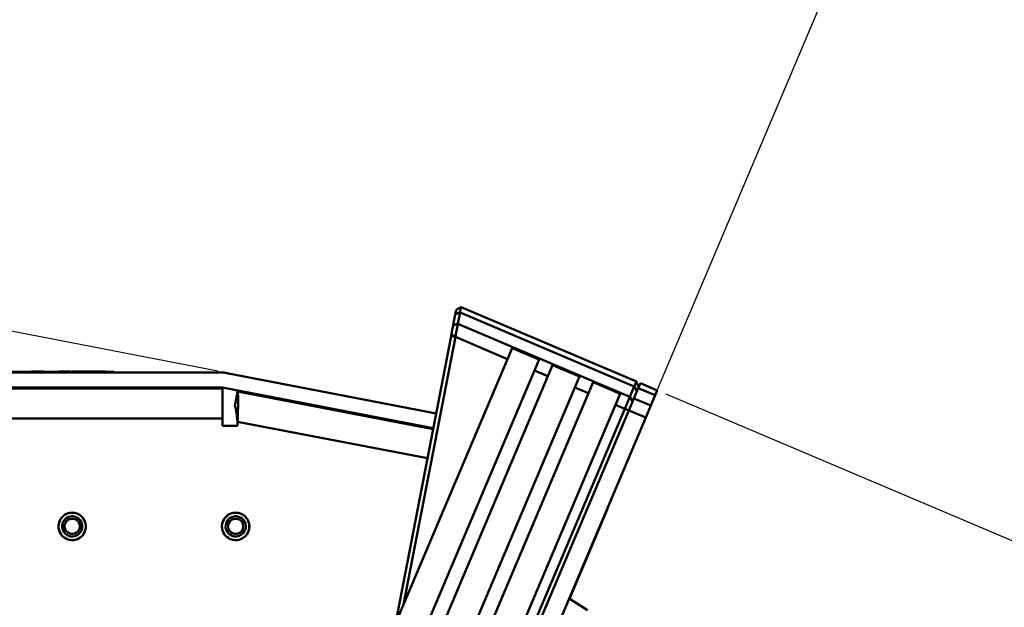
# Model space of a CAD drawing. Header units: inches. Extents: x 0.8 to 72.9, y -5.1 to 48.7.
# Tile 31 of 237: x 16.6 to 23.3, y 22.1 to 26.1. Entities that reach past the tile are written whole.
import ezdxf

# ---------------------------------------------------------------- set-up
doc = ezdxf.new("R2010")
doc.units = ezdxf.units.IN
doc.header["$MEASUREMENT"] = 0
for name, color, linetype, lineweight in [('Dimensions(ROSSANSI)', 7, 'Continuous', 25), ('Visible Edges(ROSSANSI)', 7, 'Continuous', 50), ('Visible Tangent Edges(ROSSANSI)', 7, 'Continuous', 50)]:
    doc.layers.add(name, color=color, linetype=linetype, lineweight=lineweight)
doc.styles.add('DEFAULT-ROSSANSI', font='arial.ttf')
doc.dimstyles.new('DEFAULT-ROSSANSI', dxfattribs={"dimtxt": 1, "dimasz": 0.098425, "dimexe": 0.125, "dimexo": 0.0625, "dimgap": 0.031496, "dimtad": 0, "dimtih": 1, "dimtoh": 1, "dimrnd": 1e-08, "dimzin": 0, "dimdsep": 46, "dimtxsty": 'DEFAULT-ROSSANSI', "dimcen": 0.09, "dimdle": 0.393701, "dimclrd": 7, "dimclre": 7, "dimclrt": 179, "dimadec": 0, "dimazin": 0, "dimtfac": 1, "dimtofl": 0, "dimtmove": 0, "dimatfit": 3, "dimfxl": 1, "dimtolj": 1, "dimtzin": 0, "dimlwd": 25, "dimlwe": 25, "dimarcsym": 0})

# ---------------------------------------------------------------- blocks, each defined once
blk = doc.blocks.new('*D7')
at = {"layer": 'Defpoints', "color": 0}
for p in [(18.0183, 23.6826), (3.2881, 10.3653), (16.4317, 7.8223)]:
    blk.add_point(p, dxfattribs=at)
at = {"layer": 'Dimensions(ROSSANSI)', "color": 7, "lineweight": 25}
for p, q in [((17.9569, 23.6945), (6.1804, 25.9729)), ((6.2845, 25.8526), (4.9257, 18.8296)), ((3.3068, 10.4619), (4.6655, 17.4849)), ((16.3704, 7.8342), (3.1653, 10.3891))]:
    blk.add_line(p, q, dxfattribs=at)
at = {"layer": 'Dimensions(ROSSANSI)', "color": 7}
for points in [[(6.2684, 25.8557), (6.3006, 25.8494), (6.3032, 25.9492)], [(3.2907, 10.4651), (3.3229, 10.4588), (3.2881, 10.3653)]]:
    blk.add_solid(points, dxfattribs=at)
at = {"layer": 'Dimensions(ROSSANSI)', "color": 179, "lineweight": 25, "insert": (0.8389, 18.7981), "char_height": 1, "attachment_point": 1, "style": 'DEFAULT-ROSSANSI'}
blk.add_mtext('\\A1;15.87 [403.2]', dxfattribs=at)
blk = doc.blocks.new('*D9')
at = {"layer": 'Defpoints', "color": 0}
for p in [(20.9572, 23.5647), (16.7247, 7.3336), (21.5914, 5.2728)]:
    blk.add_point(p, dxfattribs=at)
at = {"layer": 'Dimensions(ROSSANSI)', "color": 7, "lineweight": 25}
for p, q in [((21.0148, 23.5403), (28.1781, 20.5071)), ((28.0246, 20.4652), (24.0396, 11.0543)), ((21.6298, 5.3634), (23.4702, 9.7096)), ((16.7823, 7.3092), (21.7065, 5.2241))]:
    blk.add_line(p, q, dxfattribs=at)
at = {"layer": 'Dimensions(ROSSANSI)', "color": 7}
for points in [[(28.0095, 20.4716), (28.0397, 20.4588), (28.063, 20.5558)], [(21.6147, 5.3698), (21.6449, 5.357), (21.5914, 5.2728)]]:
    blk.add_solid(points, dxfattribs=at)
at = {"layer": 'Dimensions(ROSSANSI)', "color": 179, "lineweight": 25, "insert": (19.7982, 11.0228), "char_height": 1, "attachment_point": 1, "style": 'DEFAULT-ROSSANSI'}
blk.add_mtext('\\A1;16.60 [421.6]', dxfattribs=at)
blk = doc.blocks.new('*D12')
at = {"layer": 'Defpoints', "color": 0}
for p in [(20.3257, 29.7563), (14.3874, 23.4825), (20.8786, 23.3789), (14.3874, 8.0496)]:
    blk.add_point(p, dxfattribs=at)
at = {"layer": 'Dimensions(ROSSANSI)', "color": 7, "lineweight": 25}
for p, q in [((14.3874, 23.545), (14.3874, 30.679)), ((20.9029, 23.4365), (23.2112, 28.8877))]:
    blk.add_line(p, q, dxfattribs=at)
for start, end in [(81.16585, 89.74941), (67.30059, 75.85919)]:
    blk.add_arc((14.3874, 8.0496), 22.5044, start, end, dxfattribs=at)
at = {"layer": 'Dimensions(ROSSANSI)', "color": 7}
for points in [[(14.4858, 30.5373), (14.4859, 30.5702), (14.3874, 30.554)], [(23.0782, 28.8259), (23.0654, 28.7957), (23.1625, 28.7726)]]:
    blk.add_solid(points, dxfattribs=at)
at = {"layer": 'Dimensions(ROSSANSI)', "color": 179, "lineweight": 25, "insert": (17.875, 30.6151), "char_height": 1, "attachment_point": 1, "style": 'DEFAULT-ROSSANSI'}
blk.add_mtext('\\A1;23°', dxfattribs=at)
blk = doc.blocks.new('*D13')
at = {"layer": 'Defpoints', "color": 0}
for p in [(14.3874, 23.4825), (16.8244, 7.5198), (15.55, 3.9989), (14.3874, -5.0762)]:
    blk.add_point(p, dxfattribs=at)
at = {"layer": 'Dimensions(ROSSANSI)', "color": 7, "lineweight": 25}
for p, q in [((14.3874, 23.42), (14.3874, 3.9481)), ((16.8126, 7.4584), (16.1016, 3.7838))]:
    blk.add_line(p, q, dxfattribs=at)
for start, end in [(90, 91.37691), (79.66637, 89.38363)]:
    blk.add_arc((14.3874, -5.0762), 9.1493, start, end, dxfattribs=at)
at = {"layer": 'Dimensions(ROSSANSI)', "color": 7}
for points in [[(14.4857, 4.0561), (14.4859, 4.0889), (14.3874, 4.0731)], [(16.0316, 3.9408), (16.0256, 3.9085), (16.1253, 3.9065)]]:
    blk.add_solid(points, dxfattribs=at)
at = {"layer": 'Dimensions(ROSSANSI)', "color": 179, "lineweight": 25, "insert": (12.2684, 4.498), "char_height": 1, "attachment_point": 1, "style": 'DEFAULT-ROSSANSI'}
blk.add_mtext('\\A1;11°', dxfattribs=at)

msp = doc.modelspace()

# ---------------------------------------------------------------- linework, layer by layer
at = {"layer": 'Visible Edges(ROSSANSI)'}
for p, q in [((19.5635, 24.0094), (19.5778, 24.0833)), ((19.6104, 24.0953), (19.5961, 24.0214)), ((20.8145, 23.6251), (19.6172, 24.1321)), ((19.169, 21.9705), (19.5491, 23.9351)), ((19.5786, 23.9294), (19.2253, 22.1033)), ((19.9347, 23.7786), (19.9664, 23.8534)), ((20.1505, 23.7754), (19.9664, 23.8534)), ((19.9347, 23.7786), (19.2253, 22.1033)), ((20.1505, 23.7754), (20.1189, 23.7006)), ((20.2109, 23.6616), (20.2426, 23.7364)), ((20.4268, 23.6584), (20.2426, 23.7364)), ((17.9795, 23.6863), (14.5912, 23.6863)), ((17.2462, 23.6913), (15.2462, 23.6913)), ((16.6851, 23.6913), (16.6851, 23.6933)), ((16.6865, 23.6933), (16.7665, 23.6933)), ((16.6865, 23.6913), (16.6865, 23.6933)), ((16.7665, 23.6913), (16.7665, 23.6933)), ((16.7679, 23.6913), (16.7679, 23.6933)), ((16.8686, 23.6913), (16.8686, 23.6933)), ((16.87, 23.6933), (16.8897, 23.6933)), ((16.87, 23.6913), (16.87, 23.6933)), ((16.8897, 23.6933), (16.95, 23.6933)), ((16.8897, 23.6913), (16.8897, 23.6933)), ((16.95, 23.6913), (16.95, 23.6933)), ((16.9513, 23.6913), (16.9513, 23.6933)), ((16.9642, 23.6913), (16.9642, 23.6933)), ((16.9677, 23.6933), (17.0256, 23.6933)), ((16.9677, 23.6913), (16.9677, 23.6933)), ((17.0487, 23.6913), (17.0487, 23.6933)), ((17.0561, 23.6913), (17.0561, 23.6933)), ((17.0685, 23.6913), (17.0685, 23.6933)), ((17.1513, 23.6913), (17.1513, 23.6933)), ((17.1548, 23.6933), (17.1568, 23.6933)), ((17.1548, 23.6913), (17.1548, 23.6933)), ((17.1568, 23.6913), (17.1568, 23.6933)), ((17.1926, 23.6913), (17.1926, 23.6933)), ((17.2462, 23.6863), (17.2462, 23.6913)), ((19.4468, 23.4062), (18.0183, 23.6826)), ((19.0426, 21.1589), (20.1189, 23.7006)), ((20.2109, 23.6616), (18.9512, 20.6867)), ((20.4268, 23.6584), (20.3951, 23.5836)), ((20.4872, 23.5446), (20.5189, 23.6194)), ((20.703, 23.5414), (20.5189, 23.6194)), ((20.8145, 23.6251), (20.8002, 23.5914)), ((20.8279, 23.5797), (20.8421, 23.6135)), ((20.9572, 23.5647), (20.8421, 23.6135)), ((14.5912, 23.5844), (17.9795, 23.5844)), ((14.6931, 23.5764), (17.9893, 23.5764)), ((17.9893, 23.5764), (17.9893, 23.3726)), ((19.4275, 23.3062), (17.9989, 23.5826)), ((18.0912, 23.5569), (19.4264, 23.3008)), ((20.4872, 23.5446), (18.6771, 19.27)), ((18.7685, 19.7422), (20.3951, 23.5836)), ((20.703, 23.5414), (20.6714, 23.4666)), ((20.7703, 23.5207), (20.8002, 23.5914)), ((20.8279, 23.5797), (20.7979, 23.509)), ((20.9572, 23.5647), (20.943, 23.531)), ((18.3123, 23.5219), (18.3109, 23.5148)), ((18.435, 23.4982), (18.4337, 23.4912)), ((18.7835, 19.0084), (20.6714, 23.4666)), ((20.7703, 23.5207), (20.7358, 23.4393)), ((20.7634, 23.4276), (20.7979, 23.509)), ((20.913, 23.4603), (20.943, 23.531)), ((18.9496, 19.2211), (20.7358, 23.4393)), ((20.7634, 23.4276), (18.9729, 19.1991)), ((20.913, 23.4603), (20.8786, 23.3789)), ((17.9893, 23.3726), (17.9893, 23.3217)), ((18.0912, 23.3217), (18.0912, 23.3494)), ((20.8786, 23.3789), (19.088, 19.1504)), ((17.9893, 23.3217), (18.0912, 23.3217)), ((20.6169, 22.7558), (20.357, 22.1421)), ((20.615, 22.7566), (20.6169, 22.7558)), ((20.4815, 22.0648), (20.3553, 22.1431)), ((19.2253, 22.1033), (19.169, 21.9705))]:
    msp.add_line(p, q, dxfattribs=at)
for centre in [(16.9622, 22.6363), (18.0784, 22.6363)]:
    msp.add_circle(centre, 0.0937, dxfattribs=at)
for centre, radius, start, end in [((17.9795, 23.4825), 0.2038, 79.05, 90), ((17.9795, 23.4825), 0.1019, 79.05, 90), ((16.9622, 22.6363), 0.0935, 320.54286, 140.54286), ((18.0784, 22.6363), 0.0935, 320.54286, 140.54286), ((16.9622, 22.6363), 0.0935, 140.54286, 320.54286), ((16.9622, 22.6363), 0.069, 140.54286, 320.54286), ((16.9622, 22.6363), 0.069, 320.54286, 140.54286), ((16.9622, 22.6363), 0.0521, 140.54286, 320.54286), ((16.9622, 22.6363), 0.0521, 320.54286, 140.54286), ((18.0784, 22.6363), 0.0935, 140.54286, 320.54286), ((18.0784, 22.6363), 0.069, 140.54286, 320.54286), ((18.0784, 22.6363), 0.069, 320.54286, 140.54286), ((18.0784, 22.6363), 0.0521, 140.54286, 320.54286), ((18.0784, 22.6363), 0.0521, 320.54286, 140.54286)]:
    msp.add_arc(centre, radius, start, end, dxfattribs=at)
for points, knots in [([(19.5778, 24.0833), (19.5779, 24.0839), (19.578, 24.0844), (19.5782, 24.0855), (19.5783, 24.086), (19.5784, 24.0865)], [4.98301916, 4.98301916, 4.98301916, 4.98301916, 4.98874559, 4.98874559, 4.99447203, 4.99447203, 4.99447203, 4.99447203]), ([(19.5784, 24.0865), (19.5792, 24.0904), (19.5799, 24.094), (19.5813, 24.1011), (19.5819, 24.1043), (19.5824, 24.1069), (19.5829, 24.1093), (19.5832, 24.1111), (19.5837, 24.1136), (19.5838, 24.1143), (19.5838, 24.1144)], [2.3561945, 2.3561945, 2.3561945, 2.3561945, 2.5305192, 2.5305192, 2.7417866, 2.7417866, 2.7417866, 2.9345826, 2.9345826, 3.1227567, 3.1227567, 3.1227567, 3.1227567]), ([(19.6172, 24.1321), (19.6116, 24.1292), (19.606, 24.1262), (19.595, 24.1203), (19.5894, 24.1173), (19.5838, 24.1144)], [0, 0, 0, 0, 0.04775912, 0.04775912, 0.09542868, 0.09542868, 0.09542868, 0.09542868]), ([(19.611, 24.0984), (19.6109, 24.0979), (19.6108, 24.0974), (19.6106, 24.0963), (19.6105, 24.0958), (19.6104, 24.0953)], [-4.99447203, -4.99447203, -4.99447203, -4.99447203, -4.98874559, -4.98874559, -4.98301916, -4.98301916, -4.98301916, -4.98301916]), ([(19.6172, 24.1321), (19.6171, 24.132), (19.617, 24.1312), (19.6165, 24.1282), (19.6161, 24.126), (19.6155, 24.1232), (19.615, 24.12), (19.6142, 24.1161), (19.6127, 24.1076), (19.6119, 24.1032), (19.611, 24.0984)], [-3.1266146, -3.1266146, -3.1266146, -3.1266146, -2.9345826, -2.9345826, -2.7417866, -2.7417866, -2.7417866, -2.5305192, -2.5305192, -2.3561945, -2.3561945, -2.3561945, -2.3561945]), ([(19.5504, 23.9413), (19.5514, 23.9468), (19.5525, 23.9524), (19.5549, 23.9648), (19.5562, 23.9717), (19.5575, 23.9783), (19.5586, 23.9841), (19.5597, 23.9897), (19.5615, 23.9992), (19.5623, 24.0032), (19.563, 24.0069)], [1.5707963, 1.5707963, 1.5707963, 1.5707963, 1.7422161, 1.7422161, 1.9634954, 1.9634954, 1.9634954, 2.1598449, 2.1598449, 2.3192518, 2.3192518, 2.3192518, 2.3192518]), ([(19.563, 24.0069), (19.5631, 24.0073), (19.5632, 24.0078), (19.5634, 24.0086), (19.5635, 24.009), (19.5635, 24.0094)], [2.31925178, 2.31925178, 2.31925178, 2.31925178, 2.33772314, 2.33772314, 2.35619449, 2.35619449, 2.35619449, 2.35619449]), ([(19.5955, 24.0182), (19.5946, 24.0136), (19.5937, 24.0087), (19.5915, 23.997), (19.5902, 23.99), (19.5888, 23.9827), (19.5873, 23.9745), (19.5856, 23.9658), (19.5826, 23.9499), (19.5812, 23.9428), (19.5798, 23.9356)], [-2.3192518, -2.3192518, -2.3192518, -2.3192518, -2.1598449, -2.1598449, -1.9634954, -1.9634954, -1.9634954, -1.7422161, -1.7422161, -1.5707963, -1.5707963, -1.5707963, -1.5707963]), ([(19.5961, 24.0214), (19.596, 24.0209), (19.5959, 24.0203), (19.5957, 24.0193), (19.5956, 24.0187), (19.5955, 24.0182)], [-2.35619449, -2.35619449, -2.35619449, -2.35619449, -2.33772314, -2.33772314, -2.31925178, -2.31925178, -2.31925178, -2.31925178]), ([(19.5491, 23.9351), (19.5493, 23.9361), (19.5496, 23.9372), (19.55, 23.9392), (19.5502, 23.9403), (19.5504, 23.9413)], [6.605733, 6.605733, 6.605733, 6.605733, 6.6138314, 6.6138314, 6.62192981, 6.62192981, 6.62192981, 6.62192981]), ([(19.5798, 23.9356), (19.5796, 23.9346), (19.5794, 23.9335), (19.579, 23.9315), (19.5788, 23.9304), (19.5786, 23.9294)], [-6.62192981, -6.62192981, -6.62192981, -6.62192981, -6.6138314, -6.6138314, -6.605733, -6.605733, -6.605733, -6.605733]), ([(16.8686, 23.6933), (16.8687, 23.6933), (16.8688, 23.6933), (16.8696, 23.6933), (16.8698, 23.6933), (16.87, 23.6933)], [-0.23136971, -0.23136971, -0.23136971, -0.23136971, -0.18428295, -0.18428295, -0.17531567, -0.17531567, -0.17531567, -0.17531567]), ([(16.9642, 23.6933), (16.9645, 23.6933), (16.9649, 23.6933), (16.9669, 23.6933), (16.9673, 23.6933), (16.9677, 23.6933)], [-0.5784243, -0.5784243, -0.5784243, -0.5784243, -0.4607074, -0.4607074, -0.4382892, -0.4382892, -0.4382892, -0.4382892]), ([(17.0256, 23.6933), (17.031, 23.6933), (17.0394, 23.6933), (17.0452, 23.6933), (17.0474, 23.6933), (17.0487, 23.6933)], [-0.0475664, -0.0475664, -0.0475664, -0.0475664, -0.01629537, -0.01629537, 0, 0, 0, 0]), ([(17.0487, 23.6933), (17.0502, 23.6933), (17.0514, 23.6933), (17.0538, 23.6933), (17.055, 23.6933), (17.0561, 23.6933)], [-0.04396823, -0.04396823, -0.04396823, -0.04396823, -0.02536473, -0.02536473, 0, 0, 0, 0]), ([(17.0561, 23.6933), (17.057, 23.6933), (17.0581, 23.6933), (17.0607, 23.6933), (17.0622, 23.6933), (17.0639, 23.6933)], [-0.05836585, -0.05836585, -0.05836585, -0.05836585, -0.02602768, -0.02602768, 0, 0, 0, 0]), ([(17.0685, 23.6933), (17.0686, 23.6933), (17.0688, 23.6933), (17.0709, 23.6933), (17.0726, 23.6933), (17.0758, 23.6933), (17.0786, 23.6933), (17.0867, 23.6933), (17.0915, 23.6933), (17.0996, 23.6933), (17.1045, 23.6933), (17.1096, 23.6933)], [-0.1116521, -0.1116521, -0.1116521, -0.1116521, -0.1016227, -0.1016227, -0.0895655, -0.0895655, -0.0666991, -0.0666991, -0.0389809, -0.0389809, 0, 0, 0, 0]), ([(17.1096, 23.6933), (17.1132, 23.6933), (17.1167, 23.6933), (17.123, 23.6933), (17.1263, 23.6933), (17.1331, 23.6933), (17.1361, 23.6933), (17.1417, 23.6933), (17.146, 23.6933), (17.1513, 23.6933)], [-0.5995832, -0.5995832, -0.5995832, -0.5995832, -0.4581175, -0.4581175, -0.3374607, -0.3374607, -0.1905298, -0.1905298, 0, 0, 0, 0]), ([(17.1513, 23.6933), (17.1522, 23.6933), (17.1532, 23.6933), (17.1545, 23.6933), (17.1546, 23.6933), (17.1548, 23.6933)], [-0.02660079, -0.02660079, -0.02660079, -0.02660079, -0.00578557, -0.00578557, -0.00391542, -0.00391542, -0.00391542, -0.00391542]), ([(17.1568, 23.6933), (17.1623, 23.6933), (17.1678, 23.6933), (17.1764, 23.6933), (17.1795, 23.6933), (17.1843, 23.6933), (17.187, 23.6933), (17.1918, 23.6933), (17.1923, 23.6933), (17.1926, 23.6933)], [-0.265126, -0.265126, -0.265126, -0.265126, -0.1774462, -0.1774462, -0.1131793, -0.1131793, -0.0632734, -0.0632734, 0, 0, 0, 0]), ([(18.0912, 23.5569), (18.0936, 23.5564), (18.0954, 23.5332), (18.0955, 23.4563), (18.094, 23.403), (18.0912, 23.3494)], [-1, -1, -1, -1, -0.5, -0.5, 0, 0, 0, 0]), ([(18.0912, 23.3494), (18.089, 23.3769), (18.0856, 23.4043), (18.0783, 23.4442), (18.0744, 23.4564), (18.072, 23.4568)], [0, 0, 0, 0, 0.5, 0.5, 1, 1, 1, 1])]:
    msp.add_open_spline(points, degree=3, knots=knots, dxfattribs=at)
for points in [[(16.6851, 23.6933), (16.6853, 23.6933), (16.6856, 23.6933), (16.6865, 23.6933)], [(16.7665, 23.6933), (16.7674, 23.6933), (16.7677, 23.6933), (16.7679, 23.6933)], [(16.95, 23.6933), (16.9509, 23.6933), (16.9512, 23.6933), (16.9513, 23.6933)], [(17.0639, 23.6933), (17.0653, 23.6933), (17.0668, 23.6933), (17.0685, 23.6933)], [(20.8145, 23.6251), (20.8197, 23.6123), (20.8252, 23.5987), (20.8304, 23.5858)], [(18.072, 23.4568), (18.0784, 23.4902), (18.0848, 23.5235), (18.0912, 23.5569)]]:
    msp.add_open_spline(points, degree=3, dxfattribs=at)
at = {"layer": 'Visible Tangent Edges(ROSSANSI)'}
for p, q in [((19.5778, 24.0833), (19.6104, 24.0953)), ((19.611, 24.0984), (19.5784, 24.0865)), ((20.8002, 23.5914), (19.6104, 24.0953)), ((19.563, 24.0069), (19.5955, 24.0182)), ((19.5961, 24.0214), (19.5635, 24.0094)), ((20.7703, 23.5207), (19.5955, 24.0182)), ((19.5491, 23.9351), (19.5786, 23.9294)), ((19.5798, 23.9356), (19.5504, 23.9413)), ((19.9347, 23.7786), (19.5786, 23.9294)), ((17.0256, 23.6913), (17.0256, 23.6933)), ((17.0639, 23.6913), (17.0639, 23.6933)), ((17.1096, 23.6913), (17.1096, 23.6933)), ((20.2109, 23.6616), (20.1189, 23.7006)), ((20.4872, 23.5446), (20.3951, 23.5836)), ((20.8002, 23.5914), (20.8196, 23.5602)), ((20.8279, 23.5797), (20.943, 23.531)), ((20.7358, 23.4393), (20.6714, 23.4666)), ((20.7703, 23.5207), (20.7896, 23.4895)), ((20.913, 23.4603), (20.7979, 23.509)), ((20.7358, 23.4393), (20.7634, 23.4276)), ((20.7634, 23.4276), (20.8786, 23.3789)), ((14.6931, 23.3726), (17.9893, 23.3726)), ((18.0912, 23.3494), (19.3877, 23.1008)), ((16.922, 22.6694), (16.9089, 22.6802)), ((18.0382, 22.6694), (18.0251, 22.6802)), ((17.0155, 22.5925), (17.0024, 22.6032)), ((18.1317, 22.5925), (18.1186, 22.6032))]:
    msp.add_line(p, q, dxfattribs=at)

# ---------------------------------------------------------------- dimensions: what is measured, and where the dimension line sits
at = {"layer": 'Dimensions(ROSSANSI)', "color": 7, "lineweight": 25}
for base, center, p1, picture, middle in [((20.3257, 29.7563), (14.3874, 8.0496), (20.8786, 23.3789), '*D12', (18.8644, 30.1041)), ((15.55, 3.9989), (14.3874, -5.0762), (16.8244, 7.5198), '*D13', (13.2022, 3.996))]:
    dim = msp.add_angular_dim_3p(base=base, center=center, p1=p1, p2=(14.3874, 23.4825), dimstyle='DEFAULT-ROSSANSI', override={"dimadec": 0, "dimtp": 0, "dimtm": 0, "dimtdec": 0}, dxfattribs=at)
    dim.commit()
    dim.dimension.update_dxf_attribs({"geometry": picture, "text_midpoint": middle, "dimtype": 165})
for base, p1, p2, angle, picture, middle in [((3.2881, 10.3653), (18.0183, 23.6826), (16.4317, 7.8223), 79.05, '*D7', (4.7956, 18.1573)), ((21.5914, 5.2728), (20.9572, 23.5647), (16.7247, 7.3336), 67.05, '*D9', (23.7549, 10.3819))]:
    dim = msp.add_linear_dim(base=base, p1=p1, p2=p2, angle=angle, dimstyle='DEFAULT-ROSSANSI', override={"dimdec": 2, "dimtp": 0, "dimtm": 0, "dimtdec": 2, "dimatfit": 1}, dxfattribs=at)
    dim.commit()
    dim.dimension.update_dxf_attribs({"geometry": picture, "text_midpoint": middle, "dimtype": 160})

doc.saveas('drawing.dxf')
